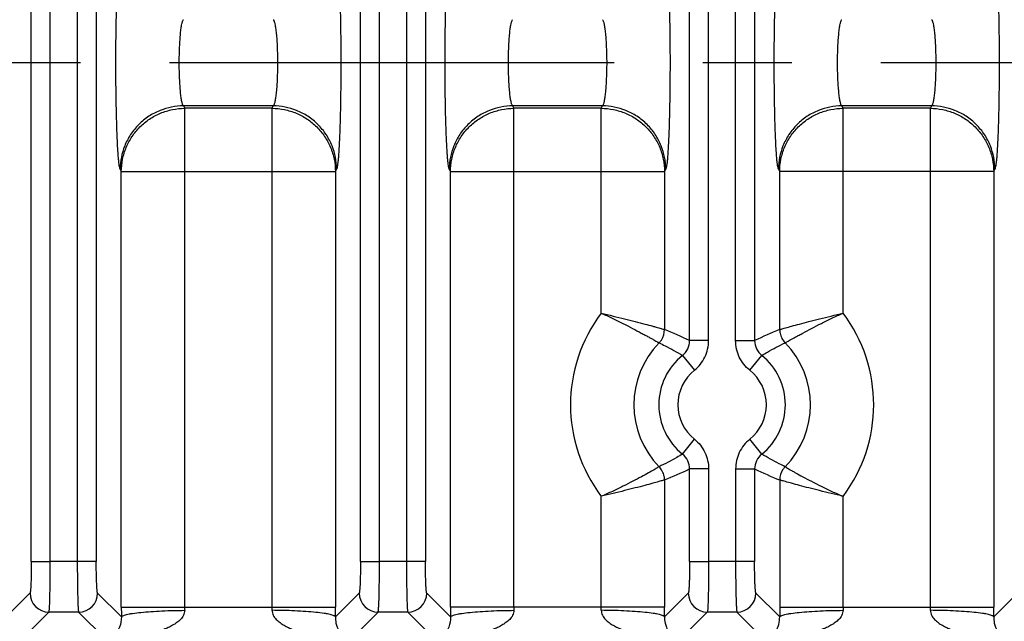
# Model space of a CAD drawing. Header units: inches. Extents: x 0 to 34, y 0 to 22.
# Tile 34 of 57: x 18.7 to 20.3, y 9.4 to 10.3. Entities that reach past the tile are written whole.
import ezdxf

# ---------------------------------------------------------------- set-up
doc = ezdxf.new("R2010")
doc.units = ezdxf.units.IN
doc.header["$LTSCALE"] = 1.87
doc.header["$MEASUREMENT"] = 0
doc.linetypes.add('CENTER', pattern=[0.6, 0.375, -0.075, 0.075, -0.075])
doc.layers.get('0').update_dxf_attribs({"linetype": 'CONTINUOUS'})
doc.layers.add('DEFAULT_1', color=7, linetype='CENTER')
doc.layers.add('DIMENSIONS', color=7, linetype='CONTINUOUS')
doc.styles.get("Standard").update_dxf_attribs({"font": 'txt', "width": 0.8})
doc.dimstyles.new('DIMSTYLE_1', dxfattribs={"dimtxt": 0.125, "dimasz": 0.18, "dimexe": 0.125, "dimexo": 0.0625, "dimgap": 0.09, "dimtad": 0, "dimtih": 1, "dimtoh": 1, "dimzin": 4, "dimdsep": 46, "dimtxsty": 'STANDARD', "dimblk": '_FILLED', "dimblk1": '_FILLED', "dimblk2": '_FILLED', "dimcen": 0.09, "dimadec": 0, "dimazin": 0, "dimtp": 0.01, "dimtm": 0.01, "dimtfac": 1, "dimtofl": 0, "dimtmove": 0, "dimatfit": 3, "dimldrblk": '_FILLED', "dimfxl": 1, "dimtolj": 1, "dimtzin": 4, "dimarcsym": 0})

# ---------------------------------------------------------------- blocks, each defined once
blk = doc.blocks.new('*D8')
at = {"layer": 'DIMENSIONS', "color": 2, "linetype": 'CONTINUOUS'}
blk.add_line((22.9515, 10.0716), (22.9515, 8.6368), dxfattribs=at)
at = {"layer": 'DIMENSIONS', "color": 2, "linetype": 'CONTINUOUS', "insert": (22.889, 8.5743), "char_height": 0.125, "width": 1.325, "attachment_point": 3, "rotation": 90, "line_spacing_factor": 0.9}
blk.add_mtext('14.16{\\Ftxt.shx;\\W1.000000;\\H0.125000; }[359.7]', dxfattribs=at)
blk = doc.blocks.new('_FILLED')
at = {"color": 0, "linetype": 'BYBLOCK'}
blk.add_solid([(0, 0), (-1, 0.1736), (-1, -0.1736)], dxfattribs=at)
blk = doc.blocks.new('*D9')
at = {"layer": 'DIMENSIONS', "color": 2, "linetype": 'CONTINUOUS'}
blk.add_line((23.9905, 10.8716), (23.9905, 8.6368), dxfattribs=at)
at = {"layer": 'DIMENSIONS', "color": 2, "linetype": 'CONTINUOUS', "insert": (23.928, 8.5743), "char_height": 0.125, "width": 1.325, "attachment_point": 3, "rotation": 90, "line_spacing_factor": 0.9}
blk.add_mtext('15.20{\\Ftxt.shx;\\W1.000000;\\H0.125000; }[386.1]', dxfattribs=at)

msp = doc.modelspace()

# ---------------------------------------------------------------- linework, layer by layer
at = {"color": 7, "linetype": 'CONTINUOUS'}
for p, q in [((18.7465, 9.4728), (18.7465, 12.6447)), ((18.7765, 9.4728), (18.7765, 12.6447)), ((18.819, 12.6447), (18.819, 9.4728)), ((18.849, 12.6447), (18.849, 9.4728)), ((19.2657, 9.4728), (19.2657, 12.6447)), ((19.2957, 9.4728), (19.2957, 12.6447)), ((19.3383, 12.6447), (19.3383, 9.4728)), ((19.3682, 12.6447), (19.3682, 9.4728)), ((19.785, 9.8209), (19.785, 12.2966)), ((19.8149, 9.8209), (19.8149, 12.2966)), ((19.8575, 9.8209), (19.8575, 12.2966)), ((19.8875, 12.2966), (19.8875, 9.8209)), ((19.1282, 10.1908), (18.9866, 10.1908)), ((18.9866, 10.1908), (18.9885, 10.187)), ((19.1263, 10.187), (19.1282, 10.1908)), ((19.6474, 10.1908), (19.5058, 10.1908)), ((19.5058, 10.1908), (19.5077, 10.187)), ((19.6455, 10.187), (19.6474, 10.1908)), ((20.1666, 10.1908), (20.025, 10.1908)), ((20.025, 10.1908), (20.0269, 10.187)), ((20.1666, 10.1908), (20.1647, 10.187)), ((19.1263, 10.187), (18.9885, 10.187)), ((18.9885, 9.4008), (18.9885, 10.187)), ((19.1263, 9.4008), (19.1263, 10.187)), ((19.6455, 10.187), (19.5077, 10.187)), ((19.5077, 9.4008), (19.5077, 10.187)), ((19.6455, 9.8641), (19.6455, 10.187)), ((20.1647, 10.187), (20.0269, 10.187)), ((20.0269, 10.187), (20.0269, 9.8641)), ((20.1647, 9.4008), (20.1647, 10.187)), ((18.8867, 10.0912), (18.8885, 10.0874)), ((18.8885, 10.0874), (19.2262, 10.0874)), ((18.8885, 9.4008), (18.8885, 10.0874)), ((19.2262, 10.0874), (19.2281, 10.0912)), ((19.2262, 10.0874), (19.2262, 9.4008)), ((19.4059, 10.0912), (19.4078, 10.0874)), ((19.4078, 10.0874), (19.7454, 10.0874)), ((19.4078, 9.4008), (19.4078, 10.0874)), ((19.7454, 10.0874), (19.7473, 10.0912)), ((19.7454, 10.0874), (19.7454, 9.8384)), ((19.9251, 10.0912), (19.927, 10.0874)), ((20.2646, 10.0874), (19.927, 10.0874)), ((19.927, 9.8383), (19.927, 10.0874)), ((20.2646, 10.0874), (20.2665, 10.0912)), ((20.2646, 10.0874), (20.2646, 9.4008)), ((19.8149, 9.8209), (19.785, 9.8209)), ((19.8575, 9.8209), (19.8875, 9.8209)), ((19.7738, 9.7975), (19.7925, 9.7742)), ((19.8799, 9.7742), (19.8987, 9.7975)), ((19.7738, 9.642), (19.7925, 9.6653)), ((19.8987, 9.642), (19.8799, 9.6653)), ((19.8149, 9.6186), (19.785, 9.6186)), ((19.785, 9.4728), (19.785, 9.6186)), ((19.8149, 9.6186), (19.8149, 9.4728)), ((19.8575, 9.6186), (19.8875, 9.6186)), ((19.8575, 9.6186), (19.8575, 9.4728)), ((19.8875, 9.6186), (19.8875, 9.4728)), ((19.7454, 9.6012), (19.7454, 9.4008)), ((19.927, 9.6011), (19.927, 9.4008)), ((19.6455, 9.4008), (19.6455, 9.5754)), ((20.0269, 9.5754), (20.0269, 9.4008)), ((18.7465, 9.4728), (18.7765, 9.4728)), ((18.849, 9.4728), (18.7765, 9.4728)), ((19.2657, 9.4728), (19.2957, 9.4728)), ((19.3682, 9.4728), (19.2957, 9.4728)), ((19.785, 9.4728), (19.8149, 9.4728)), ((19.8875, 9.4728), (19.8149, 9.4728)), ((18.7444, 9.4229), (18.7069, 9.3854)), ((18.8886, 9.3854), (18.8511, 9.4229)), ((19.2636, 9.4229), (19.2262, 9.3854)), ((19.4078, 9.3854), (19.3703, 9.4229)), ((19.7829, 9.4229), (19.7454, 9.3854)), ((19.927, 9.3854), (19.8896, 9.4229)), ((20.3021, 9.4229), (20.2646, 9.3854)), ((18.8885, 9.4008), (19.2262, 9.4008)), ((19.7454, 9.4008), (19.4078, 9.4008)), ((19.927, 9.4008), (20.2646, 9.4008)), ((18.7328, 9.3513), (18.7744, 9.3929)), ((18.8211, 9.3929), (18.7744, 9.3929)), ((18.8211, 9.3929), (18.8628, 9.3513)), ((19.252, 9.3513), (19.2936, 9.3929)), ((19.3404, 9.3929), (19.2936, 9.3929)), ((19.3404, 9.3929), (19.382, 9.3513)), ((19.7712, 9.3513), (19.8128, 9.3929)), ((19.8596, 9.3929), (19.8128, 9.3929)), ((19.8596, 9.3929), (19.9012, 9.3513))]:
    msp.add_line(p, q, dxfattribs=at)
for centre, radius, start, end in [((19.8362, 9.7197), 0.2392, 142.8687, 217.1308), ((19.8362, 9.7197), 0.2392, 322.8708, 37.1281), ((19.4637, 9.1465), 0.747, 64.5285, 67.8443), ((20.2013, 9.1632), 0.7287, 112.1141, 115.5129), ((19.8362, 9.7197), 0.1393, 135.5173, 224.4784), ((19.7551, 9.8209), 0.0299, 308.7065, 0.0694), ((19.9174, 9.8209), 0.0299, 179.9375, 231.2942), ((19.8362, 9.7197), 0.1393, 315.5173, 44.4783), ((19.8362, 9.7197), 0.0998, 128.7653, 231.2331), ((19.8362, 9.7197), 0.0998, 308.7649, 51.2313), ((19.8362, 9.7197), 0.0698, 128.7651, 231.2349), ((19.8362, 9.7197), 0.0698, 308.7651, 51.2349), ((19.7551, 9.6186), 0.0299, 359.9375, 51.2934), ((19.9174, 9.6186), 0.0299, 128.7073, 180.0694), ((19.4711, 10.2763), 0.7287, 292.1141, 295.5129), ((20.2087, 10.293), 0.747, 244.5285, 247.8443), ((18.7745, 9.4229), 0.03, 180.129, 269.871), ((18.8211, 9.4229), 0.03, 270.1309, 359.8692), ((19.2937, 9.4229), 0.03, 180.129, 269.871), ((19.3403, 9.4229), 0.03, 270.1309, 359.8692), ((19.8129, 9.4229), 0.03, 180.129, 269.871), ((19.8595, 9.4229), 0.03, 270.1309, 359.8692), ((22.3425, 9.4009), 3.454, 180.001, 180.2574), ((19.3674, 9.4008), 0.379, 180.001, 180.7798), ((18.7477, 9.4008), 0.3786, 359.2199, 359.9995), ((15.7941, 9.4008), 3.4321, 359.7418, 359.9998), ((22.8618, 9.4009), 3.454, 180.001, 180.2574), ((19.8867, 9.4008), 0.379, 180.001, 180.7798), ((19.267, 9.4008), 0.3786, 359.2199, 359.9995), ((16.313, 9.4008), 3.4324, 359.7418, 359.9998), ((23.3808, 9.4009), 3.4538, 180.001, 180.2574), ((20.4059, 9.4008), 0.379, 180.001, 180.7798), ((19.7862, 9.4008), 0.3786, 359.2199, 359.9995), ((16.8326, 9.4008), 3.4321, 359.7418, 359.9998)]:
    msp.add_arc(centre, radius, start, end, dxfattribs=at)
for points, knots in [([(18.8867, 10.0912), (18.8865, 10.0915), (18.8863, 10.0922), (18.8858, 10.0941), (18.8852, 10.0972), (18.8846, 10.1021), (18.884, 10.1083), (18.8834, 10.1158), (18.8828, 10.1245), (18.8823, 10.1344), (18.8817, 10.1497), (18.881, 10.1709), (18.8804, 10.1984), (18.88, 10.2281), (18.8799, 10.2587), (18.88, 10.2894), (18.8804, 10.319), (18.881, 10.3466), (18.8817, 10.3678), (18.8823, 10.3831), (18.8828, 10.393), (18.8834, 10.4017), (18.884, 10.4092), (18.8846, 10.4154), (18.8852, 10.4203), (18.8858, 10.4234), (18.8863, 10.4253), (18.8865, 10.426), (18.8867, 10.4263)], [0, 0, 0, 0, 0.002868, 0.006682, 0.017233, 0.031754, 0.050298, 0.072777, 0.098949, 0.128562, 0.161357, 0.235303, 0.318315, 0.407564, 0.499979, 0.592395, 0.681645, 0.76466, 0.838609, 0.871407, 0.901023, 0.927198, 0.949679, 0.968225, 0.982749, 0.993306, 0.997126, 1, 1, 1, 1]), ([(19.2281, 10.4263), (19.2282, 10.426), (19.2285, 10.4253), (19.229, 10.4234), (19.2295, 10.4203), (19.2301, 10.4154), (19.2308, 10.4092), (19.2313, 10.4017), (19.2319, 10.393), (19.2324, 10.3831), (19.2331, 10.3678), (19.2338, 10.3466), (19.2343, 10.319), (19.2347, 10.2894), (19.2348, 10.2587), (19.2347, 10.2281), (19.2343, 10.1984), (19.2338, 10.1709), (19.2331, 10.1497), (19.2324, 10.1344), (19.2319, 10.1245), (19.2313, 10.1158), (19.2308, 10.1083), (19.2301, 10.1021), (19.2295, 10.0972), (19.229, 10.0941), (19.2285, 10.0922), (19.2282, 10.0915), (19.2281, 10.0912)], [0, 0, 0, 0, 0.002873, 0.006691, 0.017245, 0.031767, 0.050312, 0.072793, 0.098968, 0.128585, 0.161383, 0.235333, 0.318347, 0.407598, 0.500014, 0.592429, 0.681678, 0.76469, 0.838635, 0.87143, 0.901043, 0.927215, 0.949693, 0.968238, 0.982761, 0.993315, 0.997131, 1, 1, 1, 1]), ([(19.4059, 10.0912), (19.4057, 10.0915), (19.4055, 10.0922), (19.405, 10.0941), (19.4044, 10.0972), (19.4038, 10.1021), (19.4032, 10.1083), (19.4026, 10.1158), (19.4021, 10.1245), (19.4016, 10.1344), (19.4009, 10.1497), (19.4002, 10.1709), (19.3996, 10.1984), (19.3993, 10.2281), (19.3991, 10.2587), (19.3993, 10.2894), (19.3996, 10.319), (19.4002, 10.3466), (19.4009, 10.3678), (19.4016, 10.3831), (19.4021, 10.393), (19.4026, 10.4017), (19.4032, 10.4092), (19.4038, 10.4154), (19.4044, 10.4203), (19.405, 10.4234), (19.4055, 10.4253), (19.4057, 10.426), (19.4059, 10.4263)], [0, 0, 0, 0, 0.002868, 0.006682, 0.017233, 0.031754, 0.050298, 0.072777, 0.098949, 0.128562, 0.161357, 0.235303, 0.318315, 0.407564, 0.499979, 0.592395, 0.681645, 0.76466, 0.838609, 0.871407, 0.901023, 0.927198, 0.949679, 0.968225, 0.982749, 0.993306, 0.997126, 1, 1, 1, 1]), ([(19.7473, 10.4263), (19.7474, 10.426), (19.7477, 10.4253), (19.7482, 10.4234), (19.7487, 10.4203), (19.7494, 10.4154), (19.75, 10.4092), (19.7506, 10.4017), (19.7511, 10.393), (19.7516, 10.3831), (19.7523, 10.3678), (19.753, 10.3466), (19.7536, 10.319), (19.7539, 10.2894), (19.7541, 10.2587), (19.7539, 10.2281), (19.7536, 10.1984), (19.753, 10.1709), (19.7523, 10.1497), (19.7516, 10.1344), (19.7511, 10.1245), (19.7506, 10.1158), (19.75, 10.1083), (19.7494, 10.1021), (19.7487, 10.0972), (19.7482, 10.0941), (19.7477, 10.0922), (19.7474, 10.0915), (19.7473, 10.0912)], [0, 0, 0, 0, 0.002873, 0.006691, 0.017245, 0.031767, 0.050312, 0.072793, 0.098968, 0.128585, 0.161383, 0.235333, 0.318347, 0.407598, 0.500014, 0.592429, 0.681678, 0.76469, 0.838635, 0.87143, 0.901043, 0.927215, 0.949693, 0.968238, 0.982761, 0.993315, 0.997131, 1, 1, 1, 1]), ([(19.9251, 10.0912), (19.925, 10.0915), (19.9247, 10.0922), (19.9242, 10.0941), (19.9237, 10.0972), (19.923, 10.1021), (19.9224, 10.1083), (19.9219, 10.1158), (19.9213, 10.1245), (19.9208, 10.1344), (19.9201, 10.1497), (19.9194, 10.1709), (19.9189, 10.1984), (19.9185, 10.2281), (19.9184, 10.2587), (19.9185, 10.2894), (19.9189, 10.319), (19.9194, 10.3466), (19.9201, 10.3678), (19.9208, 10.3831), (19.9213, 10.393), (19.9219, 10.4017), (19.9224, 10.4092), (19.923, 10.4154), (19.9237, 10.4203), (19.9242, 10.4234), (19.9247, 10.4253), (19.925, 10.426), (19.9251, 10.4263)], [0, 0, 0, 0, 0.002868, 0.006682, 0.017233, 0.031754, 0.050298, 0.072777, 0.098949, 0.128562, 0.161357, 0.235303, 0.318315, 0.407564, 0.499979, 0.592395, 0.681645, 0.76466, 0.838609, 0.871407, 0.901023, 0.927198, 0.949679, 0.968225, 0.982749, 0.993306, 0.997126, 1, 1, 1, 1]), ([(20.2665, 10.4263), (20.2667, 10.426), (20.2669, 10.4253), (20.2674, 10.4234), (20.268, 10.4203), (20.2686, 10.4154), (20.2692, 10.4092), (20.2698, 10.4017), (20.2704, 10.393), (20.2709, 10.3831), (20.2715, 10.3678), (20.2722, 10.3466), (20.2728, 10.319), (20.2732, 10.2894), (20.2733, 10.2587), (20.2732, 10.2281), (20.2728, 10.1984), (20.2722, 10.1709), (20.2715, 10.1497), (20.2709, 10.1344), (20.2704, 10.1245), (20.2698, 10.1158), (20.2692, 10.1083), (20.2686, 10.1021), (20.268, 10.0972), (20.2674, 10.0941), (20.2669, 10.0922), (20.2667, 10.0915), (20.2665, 10.0912)], [0, 0, 0, 0, 0.002873, 0.006691, 0.017245, 0.031767, 0.050312, 0.072793, 0.098968, 0.128585, 0.161383, 0.235333, 0.318347, 0.407598, 0.500014, 0.592429, 0.681678, 0.76469, 0.838635, 0.87143, 0.901043, 0.927215, 0.949693, 0.968238, 0.982761, 0.993315, 0.997131, 1, 1, 1, 1]), ([(18.9866, 10.1908), (18.9863, 10.191), (18.9857, 10.1918), (18.9851, 10.1932), (18.9845, 10.1952), (18.9837, 10.1989), (18.9827, 10.2047), (18.9818, 10.2131), (18.981, 10.2231), (18.9804, 10.2343), (18.98, 10.2463), (18.9798, 10.2588), (18.98, 10.2712), (18.9804, 10.2832), (18.981, 10.2944), (18.9818, 10.3044), (18.9827, 10.3128), (18.9837, 10.3186), (18.9845, 10.3223), (18.9851, 10.3243), (18.9857, 10.3257), (18.9863, 10.3265), (18.9866, 10.3267)], [0, 0, 0, 0, 0.007878, 0.019223, 0.034303, 0.053157, 0.101842, 0.163862, 0.237325, 0.319729, 0.408323, 0.50005, 0.591772, 0.680359, 0.762747, 0.836193, 0.898195, 0.946863, 0.965711, 0.980785, 0.992125, 1, 1, 1, 1]), ([(19.1282, 10.3267), (19.1285, 10.3265), (19.129, 10.3257), (19.1296, 10.3243), (19.1302, 10.3223), (19.1311, 10.3186), (19.132, 10.3127), (19.133, 10.3044), (19.1338, 10.2944), (19.1344, 10.2832), (19.1348, 10.2712), (19.1349, 10.2587), (19.1348, 10.2463), (19.1344, 10.2342), (19.1338, 10.2231), (19.133, 10.2131), (19.132, 10.2047), (19.1311, 10.1989), (19.1302, 10.1952), (19.1296, 10.1932), (19.129, 10.1918), (19.1285, 10.191), (19.1282, 10.1908)], [0, 0, 0, 0, 0.007881, 0.019231, 0.034316, 0.053174, 0.101867, 0.163892, 0.237358, 0.319762, 0.408354, 0.500078, 0.591796, 0.680378, 0.762762, 0.836204, 0.898201, 0.946866, 0.965713, 0.980786, 0.992125, 1, 1, 1, 1]), ([(19.5058, 10.1908), (19.5055, 10.191), (19.505, 10.1918), (19.5044, 10.1932), (19.5037, 10.1952), (19.5029, 10.1989), (19.502, 10.2047), (19.501, 10.2131), (19.5002, 10.2231), (19.4996, 10.2343), (19.4992, 10.2463), (19.499, 10.2588), (19.4992, 10.2712), (19.4996, 10.2832), (19.5002, 10.2944), (19.501, 10.3044), (19.502, 10.3128), (19.5029, 10.3186), (19.5037, 10.3223), (19.5044, 10.3243), (19.505, 10.3257), (19.5055, 10.3265), (19.5058, 10.3267)], [0, 0, 0, 0, 0.007878, 0.019223, 0.034303, 0.053157, 0.101842, 0.163862, 0.237325, 0.319729, 0.408323, 0.50005, 0.591772, 0.680359, 0.762747, 0.836193, 0.898195, 0.946863, 0.965711, 0.980785, 0.992125, 1, 1, 1, 1]), ([(19.6474, 10.3267), (19.6477, 10.3265), (19.6482, 10.3257), (19.6488, 10.3243), (19.6495, 10.3223), (19.6503, 10.3186), (19.6512, 10.3127), (19.6522, 10.3044), (19.653, 10.2944), (19.6536, 10.2832), (19.654, 10.2712), (19.6542, 10.2587), (19.654, 10.2463), (19.6536, 10.2342), (19.653, 10.2231), (19.6522, 10.2131), (19.6512, 10.2047), (19.6503, 10.1989), (19.6495, 10.1952), (19.6488, 10.1932), (19.6482, 10.1918), (19.6477, 10.191), (19.6474, 10.1908)], [0, 0, 0, 0, 0.007881, 0.019231, 0.034316, 0.053174, 0.101867, 0.163892, 0.237358, 0.319762, 0.408354, 0.500078, 0.591796, 0.680378, 0.762762, 0.836204, 0.898201, 0.946866, 0.965713, 0.980786, 0.992125, 1, 1, 1, 1]), ([(20.025, 10.1908), (20.0247, 10.191), (20.0242, 10.1918), (20.0236, 10.1932), (20.023, 10.1952), (20.0221, 10.1989), (20.0212, 10.2047), (20.0202, 10.2131), (20.0194, 10.2231), (20.0188, 10.2343), (20.0184, 10.2463), (20.0183, 10.2588), (20.0184, 10.2712), (20.0188, 10.2832), (20.0194, 10.2944), (20.0202, 10.3044), (20.0212, 10.3128), (20.0221, 10.3186), (20.023, 10.3223), (20.0236, 10.3243), (20.0242, 10.3257), (20.0247, 10.3265), (20.025, 10.3267)], [0, 0, 0, 0, 0.007877, 0.019223, 0.034302, 0.053156, 0.101841, 0.16386, 0.237323, 0.319727, 0.408321, 0.500048, 0.591771, 0.680358, 0.762746, 0.836193, 0.898194, 0.946863, 0.965711, 0.980785, 0.992125, 1, 1, 1, 1]), ([(20.1666, 10.3267), (20.1669, 10.3265), (20.1675, 10.3257), (20.1681, 10.3243), (20.1687, 10.3223), (20.1695, 10.3186), (20.1705, 10.3127), (20.1714, 10.3044), (20.1722, 10.2944), (20.1728, 10.2832), (20.1732, 10.2712), (20.1734, 10.2587), (20.1732, 10.2463), (20.1728, 10.2342), (20.1722, 10.2231), (20.1714, 10.2131), (20.1705, 10.2047), (20.1695, 10.1989), (20.1687, 10.1952), (20.1681, 10.1932), (20.1674, 10.1918), (20.1669, 10.191), (20.1666, 10.1908)], [0, 0, 0, 0, 0.007887, 0.019243, 0.034333, 0.053196, 0.101896, 0.163926, 0.237394, 0.319799, 0.408389, 0.50011, 0.591824, 0.680401, 0.762779, 0.836215, 0.898208, 0.946869, 0.965715, 0.980787, 0.992126, 1, 1, 1, 1]), ([(18.9866, 10.1908), (18.9741, 10.1908), (18.9547, 10.187), (18.9315, 10.1749), (18.9155, 10.162), (18.9026, 10.1461), (18.8905, 10.123), (18.8867, 10.1036), (18.8867, 10.0912)], [0, 0, 0, 0, 0.23972, 0.368822, 0.500462, 0.632024, 0.760915, 1, 1, 1, 1]), ([(19.2281, 10.0912), (19.228, 10.1036), (19.2243, 10.123), (19.2121, 10.1461), (19.1992, 10.162), (19.1832, 10.1749), (19.16, 10.187), (19.1406, 10.1908), (19.1282, 10.1908)], [0, 0, 0, 0, 0.239084, 0.367976, 0.499538, 0.631178, 0.76028, 1, 1, 1, 1]), ([(19.5058, 10.1908), (19.4933, 10.1908), (19.4739, 10.187), (19.4508, 10.1749), (19.4348, 10.162), (19.4218, 10.1461), (19.4097, 10.123), (19.4059, 10.1036), (19.4059, 10.0912)], [0, 0, 0, 0, 0.23972, 0.368822, 0.500462, 0.632024, 0.760915, 1, 1, 1, 1]), ([(19.7473, 10.0912), (19.7473, 10.1036), (19.7435, 10.123), (19.7313, 10.1461), (19.7184, 10.162), (19.7024, 10.1749), (19.6793, 10.187), (19.6599, 10.1908), (19.6474, 10.1908)], [0, 0, 0, 0, 0.239084, 0.367976, 0.499538, 0.631178, 0.76028, 1, 1, 1, 1]), ([(20.025, 10.1908), (20.0126, 10.1908), (19.9931, 10.187), (19.97, 10.1749), (19.954, 10.162), (19.9411, 10.1461), (19.9289, 10.123), (19.9252, 10.1036), (19.9251, 10.0912)], [0, 0, 0, 0, 0.23972, 0.368822, 0.500462, 0.632024, 0.760915, 1, 1, 1, 1]), ([(20.2665, 10.0912), (20.2665, 10.1036), (20.2627, 10.123), (20.2506, 10.1461), (20.2377, 10.162), (20.2217, 10.1749), (20.1985, 10.187), (20.1791, 10.1908), (20.1666, 10.1908)], [0, 0, 0, 0, 0.239084, 0.367976, 0.499538, 0.631178, 0.76028, 1, 1, 1, 1]), ([(18.8885, 10.0874), (18.8886, 10.0939), (18.8899, 10.1069), (18.8957, 10.1257), (18.905, 10.143), (18.9175, 10.1581), (18.9327, 10.1706), (18.9501, 10.1799), (18.9689, 10.1856), (18.9819, 10.187), (18.9885, 10.187)], [0, 0, 0, 0, 0.12462, 0.249578, 0.374506, 0.499544, 0.624651, 0.749776, 0.875031, 1, 1, 1, 1]), ([(19.1263, 10.187), (19.1328, 10.187), (19.1459, 10.1856), (19.1647, 10.1799), (19.182, 10.1706), (19.1972, 10.1581), (19.2097, 10.143), (19.2191, 10.1257), (19.2248, 10.1069), (19.2262, 10.0939), (19.2262, 10.0874)], [0, 0, 0, 0, 0.124969, 0.250224, 0.375349, 0.500456, 0.625494, 0.750422, 0.87538, 1, 1, 1, 1]), ([(19.4078, 10.0874), (19.4078, 10.0939), (19.4091, 10.1069), (19.4149, 10.1257), (19.4242, 10.143), (19.4367, 10.1581), (19.4519, 10.1706), (19.4693, 10.1799), (19.4881, 10.1856), (19.5012, 10.187), (19.5077, 10.187)], [0, 0, 0, 0, 0.12462, 0.249578, 0.374506, 0.499544, 0.624651, 0.749776, 0.875031, 1, 1, 1, 1]), ([(19.6455, 10.187), (19.652, 10.187), (19.6651, 10.1856), (19.6839, 10.1799), (19.7013, 10.1706), (19.7165, 10.1581), (19.729, 10.143), (19.7383, 10.1257), (19.7441, 10.1069), (19.7454, 10.0939), (19.7454, 10.0874)], [0, 0, 0, 0, 0.124969, 0.250224, 0.375349, 0.500456, 0.625494, 0.750422, 0.87538, 1, 1, 1, 1]), ([(19.927, 10.0874), (19.927, 10.0939), (19.9284, 10.1069), (19.9341, 10.1257), (19.9434, 10.143), (19.956, 10.1581), (19.9712, 10.1706), (19.9885, 10.1799), (20.0073, 10.1856), (20.0204, 10.187), (20.0269, 10.187)], [0, 0, 0, 0, 0.12462, 0.249578, 0.374506, 0.499544, 0.624651, 0.749776, 0.875031, 1, 1, 1, 1]), ([(20.1647, 10.187), (20.1713, 10.187), (20.1843, 10.1856), (20.2031, 10.1799), (20.2205, 10.1706), (20.2357, 10.1581), (20.2482, 10.143), (20.2575, 10.1257), (20.2633, 10.1069), (20.2646, 10.0939), (20.2646, 10.0874)], [0, 0, 0, 0, 0.124969, 0.250224, 0.375349, 0.500456, 0.625494, 0.750422, 0.87538, 1, 1, 1, 1]), ([(19.6455, 9.8641), (19.6517, 9.8626), (19.664, 9.8596), (19.6819, 9.8553), (19.6986, 9.8511), (19.7134, 9.8472), (19.7243, 9.8443), (19.7317, 9.8422), (19.7361, 9.841), (19.7397, 9.84), (19.7424, 9.8392), (19.7442, 9.8387), (19.7451, 9.8384), (19.7454, 9.8384)], [0, 0, 0, 0, 0.186552, 0.367515, 0.535855, 0.685773, 0.811844, 0.864354, 0.909027, 0.94527, 0.972702, 0.991039, 1, 1, 1, 1]), ([(19.6455, 9.8641), (19.6514, 9.8616), (19.6628, 9.8563), (19.6793, 9.8482), (19.6945, 9.8404), (19.7061, 9.8342), (19.7144, 9.8297), (19.7198, 9.8268), (19.7245, 9.8242), (19.7284, 9.822), (19.7316, 9.8202), (19.7338, 9.8189), (19.7352, 9.8182), (19.7359, 9.8178), (19.7364, 9.8175), (19.7367, 9.8174), (19.7368, 9.8174)], [0, 0, 0, 0, 0.187064, 0.368496, 0.537006, 0.6868, 0.752995, 0.812537, 0.864813, 0.909214, 0.945179, 0.972422, 0.982711, 0.990746, 0.996509, 1, 1, 1, 1]), ([(19.927, 9.8383), (19.9273, 9.8384), (19.9282, 9.8387), (19.93, 9.8392), (19.9327, 9.84), (19.9381, 9.8415), (19.9467, 9.8439), (19.959, 9.8472), (19.9738, 9.8511), (19.9905, 9.8553), (20.0084, 9.8596), (20.0207, 9.8626), (20.0269, 9.8641)], [0, 0, 0, 0, 0.008971, 0.027305, 0.054726, 0.090958, 0.188102, 0.314124, 0.464, 0.632366, 0.813409, 1, 1, 1, 1]), ([(19.9356, 9.8173), (19.9357, 9.8174), (19.936, 9.8175), (19.9368, 9.818), (19.9383, 9.8189), (19.9408, 9.8202), (19.944, 9.822), (19.948, 9.8242), (19.9526, 9.8268), (19.958, 9.8297), (19.9663, 9.8342), (19.9779, 9.8404), (19.9931, 9.8482), (20.0096, 9.8563), (20.0211, 9.8616), (20.0269, 9.8641)], [0, 0, 0, 0, 0.003384, 0.009077, 0.027331, 0.054605, 0.09069, 0.135135, 0.187404, 0.246951, 0.313161, 0.462956, 0.6314, 0.812701, 1, 1, 1, 1]), ([(19.7368, 9.8174), (19.7382, 9.8187), (19.7429, 9.8247), (19.7454, 9.8326), (19.7454, 9.8384)], [0, 0, 0, 0, 0.247816, 1, 1, 1, 1]), ([(19.927, 9.8383), (19.927, 9.8364), (19.9276, 9.8316), (19.9302, 9.8242), (19.9336, 9.8194), (19.9356, 9.8174)], [0, 0, 0, 0, 0.249954, 0.629183, 1, 1, 1, 1]), ([(19.7368, 9.8174), (19.74, 9.8158), (19.7525, 9.8096), (19.7648, 9.8029), (19.7738, 9.7975)], [0, 0, 0, 0, 0.249135, 1, 1, 1, 1]), ([(19.7925, 9.7742), (19.796, 9.777), (19.8023, 9.7833), (19.8095, 9.7948), (19.8139, 9.8075), (19.8149, 9.8164), (19.8149, 9.8209)], [0, 0, 0, 0, 0.249927, 0.5, 0.750072, 1, 1, 1, 1]), ([(19.8799, 9.7742), (19.8764, 9.777), (19.8701, 9.7833), (19.8629, 9.7948), (19.8585, 9.8075), (19.8575, 9.8164), (19.8575, 9.8209)], [0, 0, 0, 0, 0.249923, 0.500004, 0.750068, 1, 1, 1, 1]), ([(19.8987, 9.7975), (19.9017, 9.7993), (19.9138, 9.8064), (19.9262, 9.8128), (19.9356, 9.8174)], [0, 0, 0, 0, 0.250969, 1, 1, 1, 1]), ([(19.7925, 9.6653), (19.796, 9.6625), (19.8023, 9.6562), (19.8095, 9.6447), (19.8139, 9.632), (19.8149, 9.6231), (19.8149, 9.6186)], [0, 0, 0, 0, 0.249923, 0.500004, 0.750068, 1, 1, 1, 1]), ([(19.8799, 9.6653), (19.8764, 9.6625), (19.8701, 9.6562), (19.8629, 9.6447), (19.8585, 9.632), (19.8575, 9.6231), (19.8575, 9.6186)], [0, 0, 0, 0, 0.249927, 0.5, 0.750073, 1, 1, 1, 1]), ([(19.7738, 9.642), (19.7708, 9.6402), (19.7587, 9.6331), (19.7462, 9.6267), (19.7368, 9.6221)], [0, 0, 0, 0, 0.250969, 1, 1, 1, 1]), ([(19.9356, 9.6221), (19.9325, 9.6237), (19.9199, 9.6299), (19.9077, 9.6366), (19.8987, 9.642)], [0, 0, 0, 0, 0.249135, 1, 1, 1, 1]), ([(19.7368, 9.6222), (19.7366, 9.622), (19.7358, 9.6215), (19.7342, 9.6205), (19.7318, 9.6191), (19.7271, 9.6163), (19.7194, 9.612), (19.7082, 9.6059), (19.6947, 9.5988), (19.6795, 9.591), (19.6629, 9.583), (19.6514, 9.5779), (19.6455, 9.5754)], [0, 0, 0, 0, 0.008918, 0.027054, 0.054191, 0.090118, 0.186806, 0.312651, 0.462658, 0.631369, 0.812892, 1, 1, 1, 1]), ([(19.7454, 9.6012), (19.7454, 9.6031), (19.7449, 9.6079), (19.7422, 9.6153), (19.7388, 9.6201), (19.7368, 9.6221)], [0, 0, 0, 0, 0.249957, 0.629187, 1, 1, 1, 1]), ([(19.9356, 9.6221), (19.9343, 9.6208), (19.9295, 9.6148), (19.927, 9.6069), (19.927, 9.6011)], [0, 0, 0, 0, 0.247812, 1, 1, 1, 1]), ([(19.9356, 9.6221), (19.9359, 9.622), (19.9366, 9.6215), (19.9382, 9.6205), (19.9406, 9.6191), (19.9438, 9.6172), (19.9477, 9.615), (19.9543, 9.6112), (19.9642, 9.6059), (19.9777, 9.5988), (19.993, 9.591), (20.0095, 9.583), (20.021, 9.5779), (20.0269, 9.5754)], [0, 0, 0, 0, 0.00893, 0.02707, 0.054207, 0.090132, 0.134522, 0.186803, 0.312614, 0.462582, 0.631302, 0.812871, 1, 1, 1, 1]), ([(19.7454, 9.6012), (19.7451, 9.6011), (19.7442, 9.6008), (19.7424, 9.6003), (19.7397, 9.5995), (19.7344, 9.598), (19.7258, 9.5956), (19.7134, 9.5923), (19.6986, 9.5884), (19.682, 9.5842), (19.664, 9.5799), (19.6517, 9.5769), (19.6455, 9.5754)], [0, 0, 0, 0, 0.008972, 0.027302, 0.054719, 0.090945, 0.188087, 0.314116, 0.464004, 0.632374, 0.813413, 1, 1, 1, 1]), ([(20.0269, 9.5754), (20.0207, 9.5769), (20.0084, 9.5799), (19.9905, 9.5842), (19.9738, 9.5884), (19.959, 9.5923), (19.9467, 9.5956), (19.9381, 9.598), (19.9327, 9.5995), (19.93, 9.6003), (19.9282, 9.6008), (19.9273, 9.6011), (19.927, 9.6011)], [0, 0, 0, 0, 0.186557, 0.367526, 0.535863, 0.685776, 0.811852, 0.909035, 0.945272, 0.972698, 0.991034, 1, 1, 1, 1]), ([(18.7465, 9.4728), (18.7465, 9.4697), (18.7465, 9.4634), (18.7464, 9.4544), (18.7462, 9.446), (18.7459, 9.4386), (18.7457, 9.4332), (18.7454, 9.4296), (18.7452, 9.4274), (18.745, 9.4257), (18.7449, 9.4244), (18.7447, 9.4235), (18.7445, 9.423), (18.7444, 9.4229)], [0, 0, 0, 0, 0.189178, 0.372205, 0.541332, 0.690825, 0.815497, 0.866922, 0.910226, 0.944948, 0.971241, 0.989434, 1, 1, 1, 1]), ([(18.7744, 9.3929), (18.7744, 9.393), (18.7745, 9.3932), (18.7746, 9.3936), (18.7747, 9.3943), (18.7749, 9.3954), (18.775, 9.3974), (18.7752, 9.4002), (18.7754, 9.4036), (18.7756, 9.4077), (18.7757, 9.4124), (18.7759, 9.4197), (18.7761, 9.43), (18.7763, 9.4434), (18.7764, 9.4578), (18.7765, 9.4677), (18.7765, 9.4728)], [0, 0, 0, 0, 0.003485, 0.009137, 0.016996, 0.027058, 0.053719, 0.088954, 0.132519, 0.183958, 0.24276, 0.308414, 0.457986, 0.627374, 0.810608, 1, 1, 1, 1]), ([(18.819, 9.4728), (18.819, 9.4677), (18.8191, 9.4578), (18.8192, 9.4434), (18.8194, 9.43), (18.8196, 9.4197), (18.8198, 9.4124), (18.8199, 9.4077), (18.8201, 9.4036), (18.8203, 9.4002), (18.8205, 9.3974), (18.8206, 9.3954), (18.8208, 9.3943), (18.8209, 9.3936), (18.821, 9.3932), (18.8211, 9.393), (18.8211, 9.3929)], [0, 0, 0, 0, 0.189395, 0.37263, 0.542018, 0.691589, 0.757242, 0.816044, 0.867483, 0.911048, 0.946282, 0.972943, 0.983004, 0.990863, 0.996515, 1, 1, 1, 1]), ([(18.8511, 9.4229), (18.851, 9.423), (18.8508, 9.4235), (18.8506, 9.4244), (18.8505, 9.4257), (18.8503, 9.4274), (18.8501, 9.4296), (18.8498, 9.4332), (18.8496, 9.4386), (18.8493, 9.446), (18.8491, 9.4544), (18.849, 9.4634), (18.849, 9.4697), (18.849, 9.4728)], [0, 0, 0, 0, 0.010556, 0.028741, 0.055027, 0.089745, 0.133048, 0.184475, 0.30915, 0.458644, 0.627775, 0.810813, 1, 1, 1, 1]), ([(19.2657, 9.4728), (19.2657, 9.4697), (19.2657, 9.4634), (19.2656, 9.4544), (19.2654, 9.446), (19.2652, 9.4386), (19.2649, 9.4332), (19.2646, 9.4296), (19.2645, 9.4274), (19.2643, 9.4257), (19.2641, 9.4244), (19.2639, 9.4235), (19.2637, 9.423), (19.2636, 9.4229)], [0, 0, 0, 0, 0.189178, 0.372205, 0.541332, 0.690825, 0.815497, 0.866922, 0.910226, 0.944948, 0.971241, 0.989434, 1, 1, 1, 1]), ([(19.2936, 9.3929), (19.2937, 9.393), (19.2937, 9.3932), (19.2938, 9.3936), (19.2939, 9.3943), (19.2941, 9.3954), (19.2943, 9.3974), (19.2944, 9.4002), (19.2946, 9.4036), (19.2948, 9.4077), (19.295, 9.4124), (19.2952, 9.4197), (19.2954, 9.43), (19.2956, 9.4434), (19.2957, 9.4578), (19.2957, 9.4677), (19.2957, 9.4728)], [0, 0, 0, 0, 0.003485, 0.009137, 0.016996, 0.027058, 0.053719, 0.088954, 0.132519, 0.183958, 0.24276, 0.308414, 0.457986, 0.627374, 0.810608, 1, 1, 1, 1]), ([(19.3383, 9.4728), (19.3383, 9.4677), (19.3383, 9.4578), (19.3384, 9.4434), (19.3386, 9.43), (19.3388, 9.4197), (19.339, 9.4124), (19.3392, 9.4077), (19.3393, 9.4036), (19.3395, 9.4002), (19.3397, 9.3974), (19.3399, 9.3954), (19.34, 9.3943), (19.3401, 9.3936), (19.3402, 9.3932), (19.3403, 9.393), (19.3404, 9.3929)], [0, 0, 0, 0, 0.189395, 0.37263, 0.542018, 0.691589, 0.757242, 0.816044, 0.867483, 0.911048, 0.946282, 0.972943, 0.983004, 0.990863, 0.996515, 1, 1, 1, 1]), ([(19.3703, 9.4229), (19.3702, 9.423), (19.3701, 9.4235), (19.3699, 9.4244), (19.3697, 9.4257), (19.3695, 9.4274), (19.3693, 9.4296), (19.3691, 9.4332), (19.3688, 9.4386), (19.3686, 9.446), (19.3684, 9.4544), (19.3683, 9.4634), (19.3682, 9.4697), (19.3682, 9.4728)], [0, 0, 0, 0, 0.010556, 0.028741, 0.055027, 0.089745, 0.133048, 0.184475, 0.30915, 0.458644, 0.627775, 0.810813, 1, 1, 1, 1]), ([(19.785, 9.4728), (19.785, 9.4697), (19.7849, 9.4634), (19.7848, 9.4544), (19.7846, 9.446), (19.7844, 9.4386), (19.7841, 9.4332), (19.7839, 9.4296), (19.7837, 9.4274), (19.7835, 9.4257), (19.7833, 9.4244), (19.7831, 9.4235), (19.783, 9.423), (19.7829, 9.4229)], [0, 0, 0, 0, 0.189178, 0.372205, 0.541332, 0.690825, 0.815497, 0.866922, 0.910226, 0.944948, 0.971241, 0.989434, 1, 1, 1, 1]), ([(19.8149, 9.4728), (19.8149, 9.4677), (19.8149, 9.4578), (19.8148, 9.4434), (19.8146, 9.43), (19.8144, 9.4197), (19.8142, 9.4124), (19.814, 9.4077), (19.8138, 9.4036), (19.8137, 9.4002), (19.8135, 9.3974), (19.8133, 9.3954), (19.8132, 9.3943), (19.8131, 9.3936), (19.813, 9.3932), (19.8129, 9.393), (19.8128, 9.3929)], [0, 0, 0, 0, 0.189392, 0.372628, 0.542017, 0.691588, 0.757242, 0.816044, 0.867482, 0.911047, 0.946281, 0.972942, 0.983003, 0.990862, 0.996515, 1, 1, 1, 1]), ([(19.8575, 9.4728), (19.8575, 9.4678), (19.8575, 9.4578), (19.8576, 9.4434), (19.8578, 9.43), (19.858, 9.4197), (19.8582, 9.4124), (19.8584, 9.4077), (19.8586, 9.4036), (19.8588, 9.4002), (19.8589, 9.3974), (19.8591, 9.3954), (19.8593, 9.3943), (19.8594, 9.3936), (19.8595, 9.3932), (19.8595, 9.393), (19.8596, 9.3929)], [0, 0, 0, 0, 0.189386, 0.372619, 0.542007, 0.69158, 0.757235, 0.816039, 0.867479, 0.911045, 0.946281, 0.972942, 0.983004, 0.990863, 0.996515, 1, 1, 1, 1]), ([(19.8896, 9.4229), (19.8895, 9.423), (19.8893, 9.4235), (19.8891, 9.4244), (19.8889, 9.4257), (19.8887, 9.4274), (19.8885, 9.4296), (19.8883, 9.4332), (19.888, 9.4386), (19.8878, 9.446), (19.8876, 9.4544), (19.8875, 9.4634), (19.8875, 9.4697), (19.8875, 9.4728)], [0, 0, 0, 0, 0.010556, 0.028741, 0.055027, 0.089745, 0.133048, 0.184475, 0.30915, 0.458644, 0.627775, 0.810813, 1, 1, 1, 1]), ([(18.8886, 9.3854), (18.8887, 9.38), (18.8871, 9.3712), (18.8818, 9.3613), (18.8767, 9.3555), (18.8733, 9.3528), (18.8718, 9.3517)], [0, 0, 0, 0, 0.416761, 0.66561, 0.857323, 1, 1, 1, 1]), ([(18.9885, 9.3957), (18.9884, 9.3943), (18.9879, 9.3916), (18.9867, 9.3878), (18.9846, 9.3843), (18.982, 9.3814), (18.9791, 9.3787), (18.975, 9.3755), (18.9695, 9.372), (18.9627, 9.3685), (18.9532, 9.3645), (18.9435, 9.3612), (18.9336, 9.3586), (18.9261, 9.3568), (18.9186, 9.3553), (18.9112, 9.3541), (18.9049, 9.3532), (18.9006, 9.3526), (18.8981, 9.3523), (18.8963, 9.3521), (18.8945, 9.3519), (18.8927, 9.3517), (18.8909, 9.3515), (18.8893, 9.3513), (18.8879, 9.3512), (18.887, 9.3511), (18.8866, 9.351), (18.8863, 9.351), (18.886, 9.351), (18.8859, 9.3509), (18.8858, 9.3509), (18.8858, 9.3509), (18.8857, 9.3509), (18.8857, 9.3509), (18.8858, 9.3509), (18.8858, 9.3508), (18.8859, 9.3508), (18.8862, 9.3508), (18.8864, 9.3508), (18.8866, 9.3508)], [0, 0, 0, 0, 0.03416, 0.067943, 0.101122, 0.134216, 0.167172, 0.199792, 0.26468, 0.329425, 0.393962, 0.522631, 0.586801, 0.65083, 0.714682, 0.778281, 0.841453, 0.872763, 0.888312, 0.90375, 0.919054, 0.934144, 0.949034, 0.963235, 0.97657, 0.982902, 0.985736, 0.988218, 0.99025, 0.991737, 0.992247, 0.99259, 0.992767, 0.992894, 0.993187, 0.993674, 0.994347, 0.995192, 1, 1, 1, 1]), ([(18.8886, 9.3854), (18.8887, 9.3857), (18.8895, 9.3865), (18.8912, 9.3874), (18.8937, 9.3883), (18.8971, 9.3892), (18.9014, 9.3901), (18.9089, 9.3913), (18.9202, 9.3927), (18.9356, 9.3939), (18.9528, 9.3949), (18.9706, 9.3955), (18.9826, 9.3956), (18.9885, 9.3957)], [0, 0, 0, 0, 0.011762, 0.03001, 0.056096, 0.090796, 0.134543, 0.187011, 0.315926, 0.471979, 0.645086, 0.824318, 1, 1, 1, 1]), ([(19.1262, 9.3957), (19.1263, 9.3943), (19.1268, 9.3916), (19.1281, 9.3878), (19.1302, 9.3843), (19.1328, 9.3813), (19.1357, 9.3787), (19.1388, 9.3763), (19.142, 9.374), (19.1464, 9.3714), (19.1522, 9.3684), (19.1616, 9.3645), (19.1714, 9.3612), (19.1812, 9.3585), (19.1887, 9.3567), (19.1962, 9.3553), (19.2024, 9.3542), (19.2075, 9.3535), (19.2113, 9.353), (19.2144, 9.3526), (19.2169, 9.3524), (19.2188, 9.3521), (19.2206, 9.3519), (19.2224, 9.3518), (19.2241, 9.3516), (19.2256, 9.3514), (19.2266, 9.3513), (19.2273, 9.3512), (19.2277, 9.3511), (19.2281, 9.3511), (19.2284, 9.3511), (19.2286, 9.351), (19.2288, 9.351), (19.2289, 9.351), (19.229, 9.3509), (19.2289, 9.3509), (19.2288, 9.3509), (19.2286, 9.3508), (19.2284, 9.3508), (19.2282, 9.3508), (19.2281, 9.3508)], [0, 0, 0, 0, 0.034184, 0.068107, 0.101417, 0.134501, 0.167554, 0.200324, 0.232873, 0.265324, 0.330141, 0.394815, 0.52358, 0.587655, 0.651607, 0.715525, 0.779474, 0.811471, 0.843427, 0.875207, 0.890974, 0.906611, 0.922067, 0.937273, 0.952095, 0.966209, 0.972861, 0.979138, 0.982111, 0.984926, 0.987478, 0.989653, 0.991342, 0.992435, 0.992864, 0.99329, 0.994287, 0.995796, 0.997731, 1, 1, 1, 1]), ([(19.2261, 9.3854), (19.226, 9.3857), (19.2252, 9.3865), (19.2236, 9.3874), (19.221, 9.3883), (19.2176, 9.3892), (19.2133, 9.3901), (19.2058, 9.3913), (19.1945, 9.3927), (19.1791, 9.3939), (19.162, 9.3949), (19.1442, 9.3955), (19.1322, 9.3956), (19.1262, 9.3957)], [0, 0, 0, 0, 0.011761, 0.030008, 0.056091, 0.09079, 0.134535, 0.187002, 0.315915, 0.47197, 0.64508, 0.824315, 1, 1, 1, 1]), ([(19.2262, 9.3854), (19.2261, 9.3821), (19.2266, 9.3766), (19.2292, 9.3683), (19.2329, 9.3613), (19.2379, 9.3556), (19.2413, 9.3528), (19.2428, 9.3517)], [0, 0, 0, 0, 0.252533, 0.419891, 0.665829, 0.853197, 1, 1, 1, 1]), ([(19.4078, 9.3854), (19.408, 9.38), (19.4063, 9.3712), (19.401, 9.3613), (19.3959, 9.3555), (19.3926, 9.3528), (19.3911, 9.3517)], [0, 0, 0, 0, 0.416761, 0.66561, 0.857323, 1, 1, 1, 1]), ([(19.5077, 9.3957), (19.5076, 9.3943), (19.5072, 9.3916), (19.5059, 9.3878), (19.5038, 9.3843), (19.5012, 9.3814), (19.4983, 9.3787), (19.4942, 9.3755), (19.4888, 9.372), (19.4819, 9.3685), (19.4724, 9.3645), (19.4627, 9.3612), (19.4528, 9.3586), (19.4454, 9.3568), (19.4379, 9.3553), (19.4304, 9.3541), (19.4242, 9.3532), (19.4198, 9.3526), (19.4174, 9.3523), (19.4155, 9.3521), (19.4137, 9.3519), (19.4119, 9.3517), (19.4102, 9.3515), (19.4085, 9.3513), (19.4072, 9.3512), (19.4063, 9.3511), (19.4058, 9.351), (19.4055, 9.351), (19.4053, 9.351), (19.4051, 9.3509), (19.405, 9.3509), (19.405, 9.3509), (19.405, 9.3509), (19.405, 9.3509), (19.405, 9.3509), (19.4051, 9.3508), (19.4052, 9.3508), (19.4054, 9.3508), (19.4056, 9.3508), (19.4058, 9.3508)], [0, 0, 0, 0, 0.03416, 0.067943, 0.101122, 0.134216, 0.167172, 0.199792, 0.26468, 0.329425, 0.393962, 0.522631, 0.586801, 0.65083, 0.714682, 0.778281, 0.841453, 0.872763, 0.888312, 0.90375, 0.919054, 0.934144, 0.949034, 0.963235, 0.97657, 0.982902, 0.985736, 0.988218, 0.99025, 0.991737, 0.992247, 0.99259, 0.992767, 0.992894, 0.993187, 0.993674, 0.994347, 0.995192, 1, 1, 1, 1]), ([(19.4078, 9.3854), (19.408, 9.3857), (19.4087, 9.3865), (19.4104, 9.3874), (19.4129, 9.3883), (19.4163, 9.3892), (19.4207, 9.3901), (19.4282, 9.3913), (19.4395, 9.3927), (19.4549, 9.3939), (19.472, 9.3949), (19.4898, 9.3955), (19.5018, 9.3956), (19.5077, 9.3957)], [0, 0, 0, 0, 0.011762, 0.03001, 0.056096, 0.090796, 0.134543, 0.187011, 0.315926, 0.471979, 0.645086, 0.824318, 1, 1, 1, 1]), ([(19.6455, 9.3957), (19.6456, 9.3943), (19.646, 9.3916), (19.6473, 9.3878), (19.6494, 9.3843), (19.652, 9.3813), (19.6549, 9.3787), (19.658, 9.3763), (19.6612, 9.374), (19.6656, 9.3714), (19.6714, 9.3684), (19.6809, 9.3645), (19.6906, 9.3612), (19.7005, 9.3585), (19.7079, 9.3567), (19.7154, 9.3553), (19.7217, 9.3542), (19.7267, 9.3535), (19.7305, 9.353), (19.7336, 9.3526), (19.7361, 9.3524), (19.738, 9.3521), (19.7398, 9.3519), (19.7416, 9.3518), (19.7434, 9.3516), (19.7448, 9.3514), (19.7459, 9.3513), (19.7465, 9.3512), (19.747, 9.3511), (19.7473, 9.3511), (19.7476, 9.3511), (19.7478, 9.351), (19.748, 9.351), (19.7481, 9.351), (19.7482, 9.3509), (19.7481, 9.3509), (19.748, 9.3509), (19.7479, 9.3508), (19.7476, 9.3508), (19.7475, 9.3508), (19.7474, 9.3508)], [0, 0, 0, 0, 0.034184, 0.068107, 0.101417, 0.134501, 0.167554, 0.200324, 0.232873, 0.265324, 0.330141, 0.394815, 0.52358, 0.587655, 0.651607, 0.715525, 0.779474, 0.811471, 0.843427, 0.875207, 0.890974, 0.906611, 0.922067, 0.937273, 0.952095, 0.966209, 0.972861, 0.979138, 0.982111, 0.984926, 0.987478, 0.989653, 0.991342, 0.992435, 0.992864, 0.99329, 0.994287, 0.995796, 0.997731, 1, 1, 1, 1]), ([(19.7454, 9.3854), (19.7452, 9.3857), (19.7445, 9.3865), (19.7428, 9.3874), (19.7403, 9.3883), (19.7369, 9.3892), (19.7325, 9.3901), (19.725, 9.3913), (19.7137, 9.3927), (19.6983, 9.3939), (19.6812, 9.3949), (19.6634, 9.3955), (19.6514, 9.3956), (19.6455, 9.3957)], [0, 0, 0, 0, 0.011761, 0.030008, 0.056091, 0.09079, 0.134535, 0.187002, 0.315915, 0.47197, 0.64508, 0.824315, 1, 1, 1, 1]), ([(19.7454, 9.3854), (19.7453, 9.3821), (19.7459, 9.3766), (19.7484, 9.3683), (19.7522, 9.3613), (19.7571, 9.3556), (19.7605, 9.3528), (19.7621, 9.3517)], [0, 0, 0, 0, 0.252533, 0.419891, 0.665829, 0.853197, 1, 1, 1, 1]), ([(19.9229, 9.3665), (19.924, 9.3688), (19.9263, 9.3749), (19.9271, 9.3814), (19.927, 9.3854)], [0, 0, 0, 0, 0.387428, 1, 1, 1, 1]), ([(20.0269, 9.3957), (20.0268, 9.3943), (20.0264, 9.3916), (20.0251, 9.3878), (20.0231, 9.3843), (20.0204, 9.3814), (20.0175, 9.3787), (20.0135, 9.3755), (20.008, 9.372), (20.0011, 9.3685), (19.9917, 9.3645), (19.9819, 9.3612), (19.972, 9.3586), (19.9646, 9.3568), (19.9571, 9.3553), (19.9496, 9.3541), (19.9434, 9.3532), (19.9391, 9.3526), (19.9366, 9.3523), (19.9348, 9.3521), (19.9329, 9.3519), (19.9312, 9.3517), (19.9294, 9.3515), (19.9277, 9.3513), (19.9264, 9.3512), (19.9255, 9.3511), (19.925, 9.351), (19.9247, 9.351), (19.9245, 9.351), (19.9243, 9.3509), (19.9243, 9.3509), (19.9242, 9.3509), (19.9242, 9.3509), (19.9242, 9.3509), (19.9242, 9.3509), (19.9243, 9.3508), (19.9244, 9.3508), (19.9246, 9.3508), (19.9249, 9.3508), (19.925, 9.3508)], [0, 0, 0, 0, 0.03416, 0.067943, 0.101122, 0.134216, 0.167172, 0.199792, 0.26468, 0.329425, 0.393962, 0.522631, 0.586801, 0.65083, 0.714682, 0.778281, 0.841453, 0.872763, 0.888312, 0.90375, 0.919054, 0.934144, 0.949034, 0.963235, 0.97657, 0.982902, 0.985736, 0.988218, 0.99025, 0.991737, 0.992247, 0.99259, 0.992767, 0.992894, 0.993187, 0.993674, 0.994347, 0.995192, 1, 1, 1, 1]), ([(19.927, 9.3854), (19.9272, 9.3857), (19.928, 9.3865), (19.9296, 9.3874), (19.9321, 9.3883), (19.9356, 9.3892), (19.9399, 9.3901), (19.9474, 9.3913), (19.9587, 9.3927), (19.9741, 9.3939), (19.9912, 9.3949), (20.009, 9.3955), (20.021, 9.3956), (20.0269, 9.3957)], [0, 0, 0, 0, 0.011762, 0.03001, 0.056096, 0.090796, 0.134543, 0.187011, 0.315926, 0.471979, 0.645086, 0.824318, 1, 1, 1, 1]), ([(20.1647, 9.3957), (20.1648, 9.3943), (20.1652, 9.3916), (20.1666, 9.3878), (20.1686, 9.3843), (20.1712, 9.3813), (20.1742, 9.3787), (20.1772, 9.3763), (20.1804, 9.374), (20.1849, 9.3714), (20.1906, 9.3684), (20.2001, 9.3645), (20.2098, 9.3612), (20.2197, 9.3585), (20.2271, 9.3567), (20.2346, 9.3553), (20.2409, 9.3542), (20.246, 9.3535), (20.2497, 9.353), (20.2529, 9.3526), (20.2554, 9.3524), (20.2572, 9.3521), (20.2591, 9.3519), (20.2609, 9.3518), (20.2626, 9.3516), (20.264, 9.3514), (20.2651, 9.3513), (20.2657, 9.3512), (20.2662, 9.3511), (20.2665, 9.3511), (20.2668, 9.3511), (20.2671, 9.351), (20.2673, 9.351), (20.2674, 9.351), (20.2675, 9.3509), (20.2674, 9.3509), (20.2673, 9.3509), (20.2671, 9.3508), (20.2669, 9.3508), (20.2667, 9.3508), (20.2666, 9.3508)], [0, 0, 0, 0, 0.034184, 0.068107, 0.101417, 0.134501, 0.167554, 0.200324, 0.232873, 0.265324, 0.330141, 0.394815, 0.52358, 0.587655, 0.651607, 0.715525, 0.779474, 0.811471, 0.843427, 0.875207, 0.890974, 0.906611, 0.922067, 0.937273, 0.952095, 0.966209, 0.972861, 0.979138, 0.982111, 0.984926, 0.987478, 0.989653, 0.991342, 0.992435, 0.992864, 0.99329, 0.994287, 0.995796, 0.997731, 1, 1, 1, 1]), ([(20.2646, 9.3854), (20.2645, 9.3857), (20.2637, 9.3865), (20.262, 9.3874), (20.2595, 9.3883), (20.2561, 9.3892), (20.2518, 9.3901), (20.2443, 9.3913), (20.233, 9.3927), (20.2176, 9.3939), (20.2004, 9.3949), (20.1826, 9.3955), (20.1706, 9.3956), (20.1647, 9.3957)], [0, 0, 0, 0, 0.011761, 0.030008, 0.056091, 0.09079, 0.134535, 0.187002, 0.315915, 0.47197, 0.64508, 0.824315, 1, 1, 1, 1]), ([(20.2646, 9.3854), (20.2645, 9.3821), (20.2651, 9.3766), (20.2677, 9.3683), (20.2714, 9.3613), (20.2763, 9.3556), (20.2797, 9.3528), (20.2813, 9.3517)], [0, 0, 0, 0, 0.252533, 0.419891, 0.665829, 0.853197, 1, 1, 1, 1])]:
    msp.add_open_spline(points, degree=3, knots=knots, dxfattribs=at)
at = {"layer": 'DEFAULT_1', "color": 7, "linetype": 'CENTER'}
msp.add_line((16.7205, 10.2592), (22.8264, 10.2592), dxfattribs=at)

# ---------------------------------------------------------------- dimensions: what is measured, and where the dimension line sits
at = {"layer": 'DIMENSIONS', "color": 2, "linetype": 'CONTINUOUS'}
for feature_location, offset, origin, picture, middle in [((23.9905, 10.8716), (0, -2.2347), (8.7885, 10.9341), '*D9', (23.9905, 7.9118)), ((22.9515, 10.0716), (0, -1.4347), (8.7885, 10.1341), '*D8', (22.9515, 7.9118))]:
    dim = msp.add_ordinate_dim(feature_location=feature_location, offset=offset, dtype=1, origin=origin, dimstyle='DIMSTYLE_1', override={"dimtad": 1, "dimtih": 0, "dimtoh": 0}, dxfattribs=at)
    dim.commit()
    dim.dimension.update_dxf_attribs({"geometry": picture, "text_midpoint": middle})

doc.saveas('drawing.dxf')
